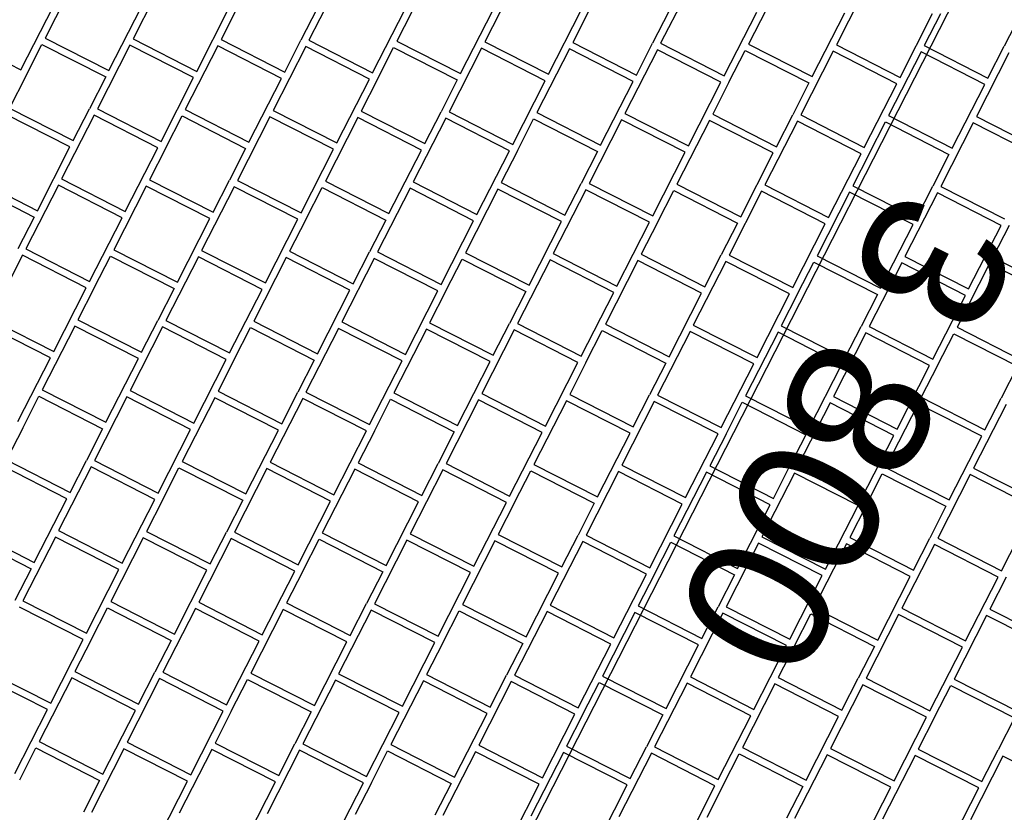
# Model space of a CAD drawing. Header units: millimetres. Extents: x 91549 to 157794, y 81579 to 142563.
# Tile 90 of 112: x 131601 to 132993, y 120504 to 121624. Entities that reach past the tile are written whole.
import ezdxf

# ---------------------------------------------------------------- set-up
doc = ezdxf.new("R2010")
doc.units = ezdxf.units.MM
doc.header["$LTSCALE"] = 0.5
doc.header["$MEASUREMENT"] = 0
doc.linetypes.add('PLINE', pattern=[0])
for name, color, linetype in [('761- Veger (kjøreveger_ sykkel- og gangveier mv) (Skravur)(Nye konstruksjoner)', 7, 'Continuous'), ('761- Veger (kjøreveger_ sykkel- og gangveier mv)(Nye konstruksjoner)', 7, 'Continuous'), ('842-M___1_100 Målsetting bygning(Nye konstruksjoner)', 7, 'Continuous')]:
    doc.layers.add(name, color=color, linetype=linetype)
doc.styles.add('GENERATED_STYLE_1', font='arial.ttf')
doc.dimstyles.new('GENERATED_STYLE__5', dxfattribs={"dimtxt": 200, "dimasz": 190, "dimexe": 0.18, "dimexo": 4000, "dimgap": 0, "dimtad": 1, "dimdec": 0, "dimzin": 0, "dimdsep": 46, "dimtxsty": 'GENERATED_STYLE_1', "dimblk": 'ARROWHEAD_6', "dimblk1": 'ARROWHEAD_6', "dimblk2": 'ARROWHEAD_6', "dimcen": 0.09, "dimclrd": 256, "dimclre": 256, "dimclrt": 256, "dimadec": 1, "dimazin": 0, "dimtfac": 1, "dimtdec": 4, "dimtmove": 0, "dimatfit": 3, "dimfxl": 1, "dimtolj": 1, "dimtzin": 0, "dimarcsym": 0})

# ---------------------------------------------------------------- blocks, each defined once
blk = doc.blocks.new('*X32', base_point=(-1071196.2, -15782375.2))
at = {"layer": '761- Veger (kjøreveger_ sykkel- og gangveier mv) (Skravur)(Nye konstruksjoner)', "linetype": 'PLINE'}
for p, q in [((131683.4, 121687.9), (131637.5, 121598)), ((131807.7, 121686.8), (131761.7, 121596.9)), ((132056.1, 121684.7), (132010.1, 121594.8)), ((132180.3, 121683.6), (132134.3, 121593.7)), ((132304.5, 121682.6), (132258.6, 121592.6)), ((132552.9, 121680.4), (132507, 121590.5)), ((132677.1, 121679.4), (132631.2, 121589.4)), ((132801.3, 121678.3), (132755.4, 121588.4)), ((131603.2, 121553.1), (131649.2, 121643)), ((131727.5, 121552), (131773.4, 121642)), ((131851.7, 121550.9), (131897.6, 121640.9)), ((131908.9, 121640.8), (131885.9, 121595.8)), ((132021.8, 121639.8), (131998.8, 121594.9)), ((132100.1, 121548.8), (132146, 121638.8)), ((132224.3, 121547.8), (132270.2, 121637.7)), ((132348.5, 121546.7), (132394.4, 121636.6)), ((132405.7, 121636.5), (132382.8, 121591.6)), ((132518.7, 121635.6), (132495.7, 121590.6)), ((132596.9, 121544.6), (132642.9, 121634.5)), ((132721.1, 121543.5), (132767.1, 121633.4)), ((132845.3, 121542.4), (132891.3, 121632.4)), ((132902.6, 121632.3), (132879.6, 121587.3)), ((133015.5, 121631.3), (132992.5, 121586.3)), ((131513.3, 121599), (131603.2, 121553.1)), ((131609.9, 121544), (131632.9, 121589)), ((131632.9, 121589), (131722.9, 121543)), ((131637.5, 121598), (131727.5, 121552)), ((131761.7, 121596.9), (131851.7, 121550.9)), ((131885.9, 121595.8), (131975.9, 121549.9)), ((131975.9, 121549.9), (131998.8, 121594.9)), ((132010.1, 121594.8), (132100.1, 121548.8)), ((132134.3, 121593.7), (132224.3, 121547.8)), ((132258.6, 121592.6), (132348.5, 121546.7)), ((132382.8, 121591.6), (132472.7, 121545.6)), ((132472.7, 121545.6), (132495.7, 121590.6)), ((132507, 121590.5), (132596.9, 121544.6)), ((132631.2, 121589.4), (132721.1, 121543.5)), ((131757.1, 121587.9), (131711.2, 121497.9)), ((131847.1, 121542), (131757.1, 121587.9)), ((131881.3, 121586.8), (131835.4, 121496.9)), ((131971.3, 121540.9), (131881.3, 121586.8)), ((132005.5, 121585.8), (131959.6, 121495.8)), ((132095.5, 121539.8), (132005.5, 121585.8)), ((132106.8, 121539.7), (132129.8, 121584.7)), ((132129.8, 121584.7), (132219.7, 121538.8)), ((132254, 121583.6), (132208, 121493.7)), ((132343.9, 121537.7), (132254, 121583.6)), ((132378.2, 121582.6), (132332.2, 121492.6)), ((132468.1, 121536.6), (132378.2, 121582.6)), ((132502.4, 121581.5), (132456.4, 121491.6)), ((132592.3, 121535.6), (132502.4, 121581.5)), ((132603.6, 121535.5), (132626.6, 121580.4)), ((132626.6, 121580.4), (132716.5, 121534.5)), ((132750.8, 121579.4), (132704.9, 121489.4)), ((132840.7, 121533.4), (132750.8, 121579.4)), ((132755.4, 121588.4), (132845.3, 121542.4)), ((132875, 121578.3), (132829.1, 121488.4)), ((132965, 121532.4), (132875, 121578.3)), ((132879.6, 121587.3), (132969.5, 121541.4)), ((132999.2, 121577.2), (132953.3, 121487.3)), ((132969.5, 121541.4), (132992.5, 121586.3)), ((131609.9, 121544), (131587, 121499)), ((131722.9, 121543), (131699.9, 121498)), ((131801.1, 121452), (131847.1, 121542)), ((131925.3, 121450.9), (131971.3, 121540.9)), ((132049.5, 121449.9), (132095.5, 121539.8)), ((132106.8, 121539.7), (132083.8, 121494.8)), ((132219.7, 121538.8), (132196.7, 121493.8)), ((132298, 121447.7), (132343.9, 121537.7)), ((132422.2, 121446.7), (132468.1, 121536.6)), ((132546.4, 121445.6), (132592.3, 121535.6)), ((132603.6, 121535.5), (132580.6, 121490.5)), ((132716.5, 121534.5), (132693.6, 121489.5)), ((132794.8, 121443.5), (132840.7, 121533.4)), ((132919, 121442.4), (132965, 121532.4)), ((131587, 121499), (131676.9, 121453.1)), ((131676.9, 121453.1), (131699.9, 121498)), ((131711.2, 121497.9), (131801.1, 121452)), ((131835.4, 121496.9), (131925.3, 121450.9)), ((131959.6, 121495.8), (132049.5, 121449.9)), ((132083.8, 121494.8), (132173.8, 121448.8)), ((132173.8, 121448.8), (132196.7, 121493.8)), ((132208, 121493.7), (132298, 121447.7)), ((132332.2, 121492.6), (132422.2, 121446.7)), ((132456.4, 121491.6), (132546.4, 121445.6)), ((131672.3, 121444.1), (131582.4, 121490)), ((131706.6, 121489), (131660.6, 121399)), ((131796.5, 121443), (131706.6, 121489)), ((131807.8, 121442.9), (131830.8, 121487.9)), ((131830.8, 121487.9), (131920.7, 121441.9)), ((131955, 121486.8), (131909.1, 121396.9)), ((132045, 121440.9), (131955, 121486.8)), ((132079.2, 121485.8), (132033.3, 121395.8)), ((132169.2, 121439.8), (132079.2, 121485.8)), ((132203.4, 121484.7), (132157.5, 121394.7)), ((132293.4, 121438.8), (132203.4, 121484.7)), ((132304.7, 121438.7), (132327.6, 121483.6)), ((132327.6, 121483.6), (132417.6, 121437.7)), ((132451.8, 121482.6), (132405.9, 121392.6)), ((132541.8, 121436.6), (132451.8, 121482.6)), ((132576.1, 121481.5), (132530.1, 121391.6)), ((132666, 121435.6), (132576.1, 121481.5)), ((132580.6, 121490.5), (132670.6, 121444.5)), ((132700.3, 121480.4), (132654.3, 121390.5)), ((132670.6, 121444.5), (132693.6, 121489.5)), ((132790.2, 121434.5), (132700.3, 121480.4)), ((132704.9, 121489.4), (132794.8, 121443.5)), ((132801.5, 121434.4), (132824.5, 121479.4)), ((132824.5, 121479.4), (132914.4, 121433.4)), ((132829.1, 121488.4), (132919, 121442.4)), ((132948.7, 121478.3), (132902.7, 121388.4)), ((133038.6, 121432.4), (132948.7, 121478.3)), ((132953.3, 121487.3), (133043.2, 121441.4)), ((131626.4, 121354.1), (131672.3, 121444.1)), ((131750.6, 121353.1), (131796.5, 121443)), ((131807.8, 121442.9), (131784.9, 121397.9)), ((131920.7, 121441.9), (131897.8, 121397)), ((131999, 121350.9), (132045, 121440.9)), ((132123.2, 121349.9), (132169.2, 121439.8)), ((132247.4, 121348.8), (132293.4, 121438.8)), ((132304.7, 121438.7), (132281.7, 121393.7)), ((132417.6, 121437.7), (132394.6, 121392.7)), ((132495.8, 121346.7), (132541.8, 121436.6)), ((132620.1, 121345.6), (132666, 121435.6)), ((132744.3, 121344.5), (132790.2, 121434.5)), ((132801.5, 121434.4), (132778.5, 121389.4)), ((132914.4, 121433.4), (132891.4, 121388.5)), ((131536.4, 121400.1), (131626.4, 121354.1)), ((131660.6, 121399), (131750.6, 121353.1)), ((131784.9, 121397.9), (131874.8, 121352)), ((131874.8, 121352), (131897.8, 121397)), ((131909.1, 121396.9), (131999, 121350.9)), ((132033.3, 121395.8), (132123.2, 121349.9)), ((132157.5, 121394.7), (132247.4, 121348.8)), ((131531.8, 121391.1), (131621.8, 121345.1)), ((131656.1, 121390), (131610.1, 121300.1)), ((131746, 121344.1), (131656.1, 121390)), ((131780.3, 121388.9), (131734.3, 121299)), ((131870.2, 121343), (131780.3, 121388.9)), ((131904.5, 121387.9), (131858.5, 121297.9)), ((131994.4, 121341.9), (131904.5, 121387.9)), ((132005.7, 121341.8), (132028.7, 121386.8)), ((132028.7, 121386.8), (132118.6, 121340.9)), ((132152.9, 121385.8), (132106.9, 121295.8)), ((132242.8, 121339.8), (132152.9, 121385.8)), ((132277.1, 121384.7), (132231.2, 121294.7)), ((132367, 121338.7), (132277.1, 121384.7)), ((132281.7, 121393.7), (132371.6, 121347.7)), ((132401.3, 121383.6), (132355.4, 121293.7)), ((132371.6, 121347.7), (132394.6, 121392.7)), ((132491.3, 121337.7), (132401.3, 121383.6)), ((132405.9, 121392.6), (132495.8, 121346.7)), ((132502.5, 121337.6), (132525.5, 121382.6)), ((132525.5, 121382.6), (132615.5, 121336.6)), ((132530.1, 121391.6), (132620.1, 121345.6)), ((132649.7, 121381.5), (132603.8, 121291.5)), ((132739.7, 121335.5), (132649.7, 121381.5)), ((132654.3, 121390.5), (132744.3, 121344.5)), ((132773.9, 121380.4), (132728, 121290.5)), ((132863.9, 121334.5), (132773.9, 121380.4)), ((132778.5, 121389.4), (132868.5, 121343.5)), ((132868.5, 121343.5), (132891.4, 121388.5)), ((132902.7, 121388.4), (132992.7, 121342.4)), ((132898.1, 121379.4), (132852.2, 121289.4)), ((132988.1, 121333.4), (132898.1, 121379.4)), ((131621.8, 121345.1), (131598.8, 121300.2)), ((131700.1, 121254.1), (131746, 121344.1)), ((131824.3, 121253.1), (131870.2, 121343)), ((131948.5, 121252), (131994.4, 121341.9)), ((132005.7, 121341.8), (131982.7, 121296.9)), ((132118.6, 121340.9), (132095.7, 121295.9)), ((132196.9, 121249.9), (132242.8, 121339.8)), ((132321.1, 121248.8), (132367, 121338.7)), ((132445.3, 121247.7), (132491.3, 121337.7)), ((132502.5, 121337.6), (132479.6, 121292.6)), ((132615.5, 121336.6), (132592.5, 121291.6)), ((132693.7, 121245.6), (132739.7, 121335.5)), ((132817.9, 121244.5), (132863.9, 121334.5)), ((132942.1, 121243.5), (132988.1, 121333.4)), ((132999.4, 121333.3), (132976.4, 121288.3)), ((131610.1, 121300.1), (131700.1, 121254.1)), ((131734.3, 121299), (131824.3, 121253.1)), ((131858.5, 121297.9), (131948.5, 121252)), ((131982.7, 121296.9), (132072.7, 121250.9)), ((131605.5, 121291.1), (131559.6, 121201.1)), ((131695.5, 121245.1), (131605.5, 121291.1)), ((131706.8, 121245), (131729.7, 121290)), ((131729.7, 121290), (131819.7, 121244.1)), ((131853.9, 121288.9), (131808, 121199)), ((131943.9, 121243), (131853.9, 121288.9)), ((131978.1, 121287.9), (131932.2, 121197.9)), ((132068.1, 121241.9), (131978.1, 121287.9)), ((132102.4, 121286.8), (132056.4, 121196.9)), ((132072.7, 121250.9), (132095.7, 121295.9)), ((132192.3, 121240.9), (132102.4, 121286.8)), ((132106.9, 121295.8), (132196.9, 121249.9)), ((132203.6, 121240.8), (132226.6, 121285.7)), ((132226.6, 121285.7), (132316.5, 121239.8)), ((132231.2, 121294.7), (132321.1, 121248.8)), ((132350.8, 121284.7), (132304.8, 121194.7)), ((132440.7, 121238.7), (132350.8, 121284.7)), ((132355.4, 121293.7), (132445.3, 121247.7)), ((132475, 121283.6), (132429, 121193.7)), ((132564.9, 121237.7), (132475, 121283.6)), ((132479.6, 121292.6), (132569.5, 121246.7)), ((132569.5, 121246.7), (132592.5, 121291.6)), ((132603.8, 121291.5), (132693.7, 121245.6)), ((132728, 121290.5), (132817.9, 121244.5)), ((132852.2, 121289.4), (132942.1, 121243.5)), ((132976.4, 121288.3), (133066.4, 121242.4)), ((132599.2, 121282.5), (132553.2, 121192.6)), ((132689.1, 121236.6), (132599.2, 121282.5)), ((132700.4, 121236.5), (132723.4, 121281.5)), ((132723.4, 121281.5), (132813.3, 121235.5)), ((132847.6, 121280.4), (132801.7, 121190.5)), ((132937.6, 121234.5), (132847.6, 121280.4)), ((132971.8, 121279.4), (132925.9, 121189.4)), ((133061.8, 121233.4), (132971.8, 121279.4)), ((131649.5, 121155.2), (131695.5, 121245.1)), ((131706.8, 121245), (131683.8, 121200.1)), ((131819.7, 121244.1), (131796.7, 121199.1)), ((131897.9, 121153.1), (131943.9, 121243)), ((132022.1, 121152), (132068.1, 121241.9)), ((132146.4, 121150.9), (132192.3, 121240.9)), ((132203.6, 121240.8), (132180.6, 121195.8)), ((132316.5, 121239.8), (132293.5, 121194.8)), ((132394.8, 121148.8), (132440.7, 121238.7)), ((132519, 121147.7), (132564.9, 121237.7)), ((132643.2, 121146.7), (132689.1, 121236.6)), ((132700.4, 121236.5), (132677.5, 121191.5)), ((132813.3, 121235.5), (132790.4, 121190.6)), ((132891.6, 121144.5), (132937.6, 121234.5)), ((131559.6, 121201.1), (131649.5, 121155.2)), ((131683.8, 121200.1), (131773.7, 121154.1)), ((131644.9, 121146.2), (131555, 121192.1)), ((131679.2, 121191.1), (131633.2, 121101.1)), ((131769.1, 121145.1), (131679.2, 121191.1)), ((131803.4, 121190), (131757.5, 121100.1)), ((131773.7, 121154.1), (131796.7, 121199.1)), ((131893.3, 121144.1), (131803.4, 121190)), ((131808, 121199), (131897.9, 121153.1)), ((131904.6, 121144), (131927.6, 121188.9)), ((131927.6, 121188.9), (132017.6, 121143)), ((131932.2, 121197.9), (132022.1, 121152)), ((132051.8, 121187.9), (132005.9, 121097.9)), ((132141.8, 121141.9), (132051.8, 121187.9)), ((132056.4, 121196.9), (132146.4, 121150.9)), ((132176, 121186.8), (132130.1, 121096.9)), ((132266, 121140.9), (132176, 121186.8)), ((132180.6, 121195.8), (132270.6, 121149.9)), ((132300.2, 121185.7), (132254.3, 121095.8)), ((132270.6, 121149.9), (132293.5, 121194.8)), ((132390.2, 121139.8), (132300.2, 121185.7)), ((132304.8, 121194.7), (132394.8, 121148.8)), ((132429, 121193.7), (132519, 121147.7)), ((132553.2, 121192.6), (132643.2, 121146.7)), ((132677.5, 121191.5), (132767.4, 121145.6)), ((132767.4, 121145.6), (132790.4, 121190.6)), ((132801.7, 121190.5), (132891.6, 121144.5)), ((132925.9, 121189.4), (133015.8, 121143.5)), ((132401.5, 121139.7), (132424.4, 121184.7)), ((132424.4, 121184.7), (132514.4, 121138.7)), ((132548.7, 121183.6), (132502.7, 121093.7)), ((132638.6, 121137.7), (132548.7, 121183.6)), ((132672.9, 121182.5), (132626.9, 121092.6)), ((132762.8, 121136.6), (132672.9, 121182.5)), ((132797.1, 121181.5), (132751.1, 121091.5)), ((132887, 121135.5), (132797.1, 121181.5)), ((132898.3, 121135.4), (132921.3, 121180.4)), ((132921.3, 121180.4), (133011.2, 121134.5)), ((131599, 121056.2), (131644.9, 121146.2)), ((131723.2, 121055.2), (131769.1, 121145.1)), ((131847.4, 121054.1), (131893.3, 121144.1)), ((131904.6, 121144), (131881.7, 121099)), ((132017.6, 121143), (131994.6, 121098)), ((132095.8, 121052), (132141.8, 121141.9)), ((132220, 121050.9), (132266, 121140.9)), ((132344.2, 121049.9), (132390.2, 121139.8)), ((132401.5, 121139.7), (132378.5, 121094.7)), ((132514.4, 121138.7), (132491.4, 121093.8)), ((132592.7, 121047.7), (132638.6, 121137.7)), ((132716.9, 121046.7), (132762.8, 121136.6)), ((132841.1, 121045.6), (132887, 121135.5)), ((132898.3, 121135.4), (132875.3, 121090.5)), ((133011.2, 121134.5), (132988.3, 121089.5)), ((131605.7, 121047.1), (131628.7, 121092.1)), ((131628.7, 121092.1), (131718.6, 121046.2)), ((131633.2, 121101.1), (131723.2, 121055.2)), ((131752.9, 121091.1), (131706.9, 121001.1)), ((131842.8, 121045.1), (131752.9, 121091.1)), ((131757.5, 121100.1), (131847.4, 121054.1)), ((131877.1, 121090), (131831.1, 121000)), ((131967, 121044.1), (131877.1, 121090)), ((131881.7, 121099), (131971.6, 121053)), ((132001.3, 121088.9), (131955.3, 120999)), ((131971.6, 121053), (131994.6, 121098)), ((132091.2, 121043), (132001.3, 121088.9)), ((132005.9, 121097.9), (132095.8, 121052)), ((132130.1, 121096.9), (132220, 121050.9)), ((132254.3, 121095.8), (132344.2, 121049.9)), ((132378.5, 121094.7), (132468.4, 121048.8)), ((132468.4, 121048.8), (132491.4, 121093.8)), ((132502.7, 121093.7), (132592.7, 121047.7)), ((132626.9, 121092.6), (132716.9, 121046.7)), ((132751.1, 121091.5), (132841.1, 121045.6)), ((132875.3, 121090.5), (132965.3, 121044.5)), ((132965.3, 121044.5), (132988.3, 121089.5)), ((132102.5, 121042.9), (132125.5, 121087.9)), ((132125.5, 121087.9), (132215.4, 121041.9)), ((132249.7, 121086.8), (132203.8, 120996.9)), ((132339.6, 121040.9), (132249.7, 121086.8)), ((132373.9, 121085.7), (132328, 120995.8)), ((132463.9, 121039.8), (132373.9, 121085.7)), ((132498.1, 121084.7), (132452.2, 120994.7)), ((132588.1, 121038.7), (132498.1, 121084.7)), ((132599.4, 121038.6), (132622.3, 121083.6)), ((132622.3, 121083.6), (132712.3, 121037.7)), ((132746.5, 121082.5), (132700.6, 120992.6)), ((132836.5, 121036.6), (132746.5, 121082.5)), ((132870.7, 121081.5), (132824.8, 120991.5)), ((132960.7, 121035.5), (132870.7, 121081.5)), ((132995, 121080.4), (132949, 120990.5)), ((131605.7, 121047.1), (131582.7, 121002.2)), ((131718.6, 121046.2), (131695.6, 121001.2)), ((131796.9, 120955.2), (131842.8, 121045.1)), ((131921.1, 120954.1), (131967, 121044.1)), ((132045.3, 120953), (132091.2, 121043)), ((132102.5, 121042.9), (132079.5, 120997.9)), ((132215.4, 121041.9), (132192.5, 120996.9)), ((132293.7, 120950.9), (132339.6, 121040.9)), ((132417.9, 120949.8), (132463.9, 121039.8)), ((132542.1, 120948.8), (132588.1, 121038.7)), ((132599.4, 121038.6), (132576.4, 120993.7)), ((132712.3, 121037.7), (132689.3, 120992.7)), ((132790.5, 120946.6), (132836.5, 121036.6)), ((132914.7, 120945.6), (132960.7, 121035.5)), ((131668.1, 120947.2), (131578.1, 120993.2)), ((131582.7, 121002.2), (131672.7, 120956.2)), ((131702.3, 120992.1), (131656.4, 120902.2)), ((131672.7, 120956.2), (131695.6, 121001.2)), ((131792.3, 120946.2), (131702.3, 120992.1)), ((131706.9, 121001.1), (131796.9, 120955.2)), ((131803.6, 120946.1), (131826.5, 120991.1)), ((131826.5, 120991.1), (131916.5, 120945.1)), ((131831.1, 121000), (131921.1, 120954.1)), ((131955.3, 120999), (132045.3, 120953)), ((132079.5, 120997.9), (132169.5, 120952)), ((132169.5, 120952), (132192.5, 120996.9)), ((132203.8, 120996.9), (132293.7, 120950.9)), ((132328, 120995.8), (132417.9, 120949.8)), ((132452.2, 120994.7), (132542.1, 120948.8)), ((132576.4, 120993.7), (132666.3, 120947.7)), ((132666.3, 120947.7), (132689.3, 120992.7)), ((132700.6, 120992.6), (132790.5, 120946.6)), ((132824.8, 120991.5), (132914.7, 120945.6)), ((131950.7, 120990), (131904.8, 120900)), ((132040.7, 120944), (131950.7, 120990)), ((132075, 120988.9), (132029, 120899)), ((132164.9, 120943), (132075, 120988.9)), ((132199.2, 120987.9), (132153.2, 120897.9)), ((132289.1, 120941.9), (132199.2, 120987.9)), ((132300.4, 120941.8), (132323.4, 120986.8)), ((132323.4, 120986.8), (132413.3, 120940.8)), ((132447.6, 120985.7), (132401.6, 120895.8)), ((132537.5, 120939.8), (132447.6, 120985.7)), ((132571.8, 120984.7), (132525.8, 120894.7)), ((132661.7, 120938.7), (132571.8, 120984.7)), ((132696, 120983.6), (132650.1, 120893.6)), ((132785.9, 120937.7), (132696, 120983.6)), ((132797.2, 120937.6), (132820.2, 120982.5)), ((132820.2, 120982.5), (132910.2, 120936.6)), ((132944.4, 120981.5), (132898.5, 120891.5)), ((133034.4, 120935.5), (132944.4, 120981.5)), ((132949, 120990.5), (133039, 120944.5)), ((131622.1, 120857.3), (131668.1, 120947.2)), ((131746.3, 120856.2), (131792.3, 120946.2)), ((131803.6, 120946.1), (131780.6, 120901.1)), ((131916.5, 120945.1), (131893.5, 120900.1)), ((131994.7, 120854.1), (132040.7, 120944)), ((132119, 120853), (132164.9, 120943)), ((132243.2, 120852), (132289.1, 120941.9)), ((132300.4, 120941.8), (132277.4, 120896.8)), ((132413.3, 120940.8), (132390.3, 120895.9)), ((132491.6, 120849.8), (132537.5, 120939.8)), ((132615.8, 120848.8), (132661.7, 120938.7)), ((132740, 120847.7), (132785.9, 120937.7)), ((132797.2, 120937.6), (132774.3, 120892.6)), ((132910.2, 120936.6), (132887.2, 120891.6)), ((132988.4, 120845.6), (133034.4, 120935.5)), ((131527.6, 120894.2), (131617.5, 120848.3)), ((131532.2, 120903.2), (131622.1, 120857.3)), ((131656.4, 120902.2), (131746.3, 120856.2)), ((131780.6, 120901.1), (131870.5, 120855.2)), ((131870.5, 120855.2), (131893.5, 120900.1)), ((131904.8, 120900), (131994.7, 120854.1)), ((132029, 120899), (132119, 120853)), ((132153.2, 120897.9), (132243.2, 120852)), ((132277.4, 120896.8), (132367.4, 120850.9)), ((132367.4, 120850.9), (132390.3, 120895.9)), ((132401.6, 120895.8), (132491.6, 120849.8)), ((132525.8, 120894.7), (132615.8, 120848.8)), ((132650.1, 120893.6), (132740, 120847.7)), ((131651.8, 120893.2), (131605.8, 120803.2)), ((131741.7, 120847.2), (131651.8, 120893.2)), ((131776, 120892.1), (131730.1, 120802.2)), ((131865.9, 120846.2), (131776, 120892.1)), ((131900.2, 120891), (131854.3, 120801.1)), ((131990.2, 120845.1), (131900.2, 120891)), ((132001.4, 120845), (132024.4, 120890)), ((132024.4, 120890), (132114.4, 120844)), ((132148.6, 120888.9), (132102.7, 120799)), ((132238.6, 120843), (132148.6, 120888.9)), ((132272.8, 120887.8), (132226.9, 120797.9)), ((132362.8, 120841.9), (132272.8, 120887.8)), ((132397, 120886.8), (132351.1, 120796.8)), ((132487, 120840.8), (132397, 120886.8)), ((132498.3, 120840.7), (132521.3, 120885.7)), ((132521.3, 120885.7), (132611.2, 120839.8)), ((132645.5, 120884.7), (132599.5, 120794.7)), ((132735.4, 120838.7), (132645.5, 120884.7)), ((132769.7, 120883.6), (132723.7, 120793.6)), ((132859.6, 120837.6), (132769.7, 120883.6)), ((132774.3, 120892.6), (132864.2, 120846.6)), ((132893.9, 120882.5), (132847.9, 120792.6)), ((132864.2, 120846.6), (132887.2, 120891.6)), ((132983.8, 120836.6), (132893.9, 120882.5)), ((132898.5, 120891.5), (132988.4, 120845.6)), ((131617.5, 120848.3), (131594.6, 120803.3)), ((131695.8, 120757.3), (131741.7, 120847.2)), ((131820, 120756.2), (131865.9, 120846.2)), ((131944.2, 120755.2), (131990.2, 120845.1)), ((132001.4, 120845), (131978.5, 120800)), ((132114.4, 120844), (132091.4, 120799.1)), ((132192.6, 120753), (132238.6, 120843)), ((132316.8, 120752), (132362.8, 120841.9)), ((132441, 120750.9), (132487, 120840.8)), ((132498.3, 120840.7), (132475.3, 120795.8)), ((132611.2, 120839.8), (132588.2, 120794.8)), ((132689.5, 120748.8), (132735.4, 120838.7)), ((132813.7, 120747.7), (132859.6, 120837.6)), ((132937.9, 120746.6), (132983.8, 120836.6)), ((132995.1, 120836.5), (132972.1, 120791.5)), ((131605.8, 120803.2), (131695.8, 120757.3)), ((131730.1, 120802.2), (131820, 120756.2)), ((131854.3, 120801.1), (131944.2, 120755.2)), ((131978.5, 120800), (132068.4, 120754.1)), ((132068.4, 120754.1), (132091.4, 120799.1)), ((132102.7, 120799), (132192.6, 120753)), ((132226.9, 120797.9), (132316.8, 120752)), ((132351.1, 120796.8), (132441, 120750.9)), ((131691.2, 120748.3), (131601.3, 120794.2)), ((131702.5, 120748.2), (131725.5, 120793.2)), ((131725.5, 120793.2), (131815.4, 120747.2)), ((131849.7, 120792.1), (131803.7, 120702.2)), ((131939.6, 120746.2), (131849.7, 120792.1)), ((131973.9, 120791), (131927.9, 120701.1)), ((132063.8, 120745.1), (131973.9, 120791)), ((132098.1, 120790), (132052.1, 120700)), ((132188, 120744), (132098.1, 120790)), ((132199.3, 120743.9), (132222.3, 120788.9)), ((132222.3, 120788.9), (132312.2, 120743)), ((132346.5, 120787.8), (132300.6, 120697.9)), ((132436.5, 120741.9), (132346.5, 120787.8)), ((132470.7, 120786.8), (132424.8, 120696.8)), ((132560.7, 120740.8), (132470.7, 120786.8)), ((132475.3, 120795.8), (132565.3, 120749.8)), ((132594.9, 120785.7), (132549, 120695.8)), ((132565.3, 120749.8), (132588.2, 120794.8)), ((132684.9, 120739.8), (132594.9, 120785.7)), ((132599.5, 120794.7), (132689.5, 120748.8)), ((132696.2, 120739.7), (132719.1, 120784.6)), ((132719.1, 120784.6), (132809.1, 120738.7)), ((132723.7, 120793.6), (132813.7, 120747.7)), ((132843.3, 120783.6), (132797.4, 120693.6)), ((132933.3, 120737.6), (132843.3, 120783.6)), ((132847.9, 120792.6), (132937.9, 120746.6)), ((132967.6, 120782.5), (132921.6, 120692.6)), ((133057.5, 120736.6), (132967.6, 120782.5)), ((132972.1, 120791.5), (133062.1, 120745.6)), ((131645.3, 120658.3), (131691.2, 120748.3)), ((131702.5, 120748.2), (131679.5, 120703.2)), ((131815.4, 120747.2), (131792.4, 120702.3)), ((131893.7, 120656.2), (131939.6, 120746.2)), ((132017.9, 120655.2), (132063.8, 120745.1)), ((132142.1, 120654.1), (132188, 120744)), ((132199.3, 120743.9), (132176.4, 120699)), ((132312.2, 120743), (132289.3, 120698)), ((132390.5, 120652), (132436.5, 120741.9)), ((132514.7, 120650.9), (132560.7, 120740.8)), ((132638.9, 120649.8), (132684.9, 120739.8)), ((132696.2, 120739.7), (132673.2, 120694.7)), ((132809.1, 120738.7), (132786.1, 120693.7)), ((132887.4, 120647.7), (132933.3, 120737.6)), ((131555.3, 120704.3), (131645.3, 120658.3)), ((131679.5, 120703.2), (131769.5, 120657.3)), ((131769.5, 120657.3), (131792.4, 120702.3)), ((131803.7, 120702.2), (131893.7, 120656.2)), ((131927.9, 120701.1), (132017.9, 120655.2)), ((132052.1, 120700), (132142.1, 120654.1)), ((132176.4, 120699), (132266.3, 120653)), ((131640.7, 120649.4), (131550.7, 120695.3)), ((131674.9, 120694.2), (131629, 120604.3)), ((131764.9, 120648.3), (131674.9, 120694.2)), ((131799.1, 120693.2), (131753.2, 120603.2)), ((131889.1, 120647.2), (131799.1, 120693.2)), ((131900.4, 120647.1), (131923.3, 120692.1)), ((131923.3, 120692.1), (132013.3, 120646.2)), ((132047.6, 120691), (132001.6, 120601.1)), ((132137.5, 120645.1), (132047.6, 120691)), ((132171.8, 120690), (132125.8, 120600)), ((132261.7, 120644), (132171.8, 120690)), ((132296, 120688.9), (132250, 120599)), ((132266.3, 120653), (132289.3, 120698)), ((132385.9, 120643), (132296, 120688.9)), ((132300.6, 120697.9), (132390.5, 120652)), ((132397.2, 120642.9), (132420.2, 120687.8)), ((132420.2, 120687.8), (132510.1, 120641.9)), ((132424.8, 120696.8), (132514.7, 120650.9)), ((132544.4, 120686.8), (132498.4, 120596.8)), ((132634.3, 120640.8), (132544.4, 120686.8)), ((132549, 120695.8), (132638.9, 120649.8)), ((132668.6, 120685.7), (132622.7, 120595.8)), ((132758.5, 120639.8), (132668.6, 120685.7)), ((132673.2, 120694.7), (132763.1, 120648.8)), ((132792.8, 120684.6), (132746.9, 120594.7)), ((132763.1, 120648.8), (132786.1, 120693.7)), ((132882.8, 120638.7), (132792.8, 120684.6)), ((132797.4, 120693.6), (132887.4, 120647.7)), ((132921.6, 120692.6), (133011.6, 120646.6)), ((132894, 120638.6), (132917, 120683.6)), ((132917, 120683.6), (133007, 120637.6)), ((131594.7, 120559.4), (131640.7, 120649.4)), ((131718.9, 120558.3), (131764.9, 120648.3)), ((131843.1, 120557.3), (131889.1, 120647.2)), ((131900.4, 120647.1), (131877.4, 120602.2)), ((132013.3, 120646.2), (131990.3, 120601.2)), ((132091.6, 120555.1), (132137.5, 120645.1)), ((132215.8, 120554.1), (132261.7, 120644)), ((132340, 120553), (132385.9, 120643)), ((132397.2, 120642.9), (132374.2, 120597.9)), ((132510.1, 120641.9), (132487.2, 120596.9)), ((132588.4, 120550.9), (132634.3, 120640.8)), ((132712.6, 120549.8), (132758.5, 120639.8)), ((132836.8, 120548.8), (132882.8, 120638.7)), ((132894, 120638.6), (132871.1, 120593.6)), ((133007, 120637.6), (132984, 120592.7)), ((131629, 120604.3), (131718.9, 120558.3)), ((131753.2, 120603.2), (131843.1, 120557.3)), ((131877.4, 120602.2), (131967.4, 120556.2)), ((131967.4, 120556.2), (131990.3, 120601.2)), ((131601.4, 120550.3), (131624.4, 120595.3)), ((131624.4, 120595.3), (131714.3, 120549.3)), ((131748.6, 120594.2), (131702.7, 120504.3)), ((131838.5, 120548.3), (131748.6, 120594.2)), ((131872.8, 120593.2), (131826.9, 120503.2)), ((131962.8, 120547.2), (131872.8, 120593.2)), ((131997, 120592.1), (131951.1, 120502.1)), ((132087, 120546.2), (131997, 120592.1)), ((132001.6, 120601.1), (132091.6, 120555.1)), ((132098.3, 120546.1), (132121.2, 120591)), ((132121.2, 120591), (132211.2, 120545.1)), ((132125.8, 120600), (132215.8, 120554.1)), ((132245.4, 120590), (132199.5, 120500)), ((132335.4, 120544), (132245.4, 120590)), ((132250, 120599), (132340, 120553)), ((132369.6, 120588.9), (132323.7, 120498.9)), ((132459.6, 120543), (132369.6, 120588.9)), ((132374.2, 120597.9), (132464.2, 120551.9)), ((132493.9, 120587.8), (132447.9, 120497.9)), ((132464.2, 120551.9), (132487.2, 120596.9)), ((132583.8, 120541.9), (132493.9, 120587.8)), ((132498.4, 120596.8), (132588.4, 120550.9)), ((132622.7, 120595.8), (132712.6, 120549.8)), ((132746.9, 120594.7), (132836.8, 120548.8)), ((132871.1, 120593.6), (132961, 120547.7)), ((132961, 120547.7), (132984, 120592.7)), ((132595.1, 120541.8), (132618.1, 120586.8)), ((132618.1, 120586.8), (132708, 120540.8)), ((132742.3, 120585.7), (132696.3, 120495.8)), ((132832.2, 120539.8), (132742.3, 120585.7)), ((132866.5, 120584.6), (132820.5, 120494.7)), ((132956.4, 120538.7), (132866.5, 120584.6)), ((132990.7, 120583.6), (132944.8, 120493.6)), ((133070.8, 120542.7), (132990.7, 120583.6)), ((131714.3, 120549.3), (131691.4, 120504.4)), ((131792.6, 120458.3), (131838.5, 120548.3)), ((131916.8, 120457.3), (131962.8, 120547.2)), ((132041, 120456.2), (132087, 120546.2)), ((132098.3, 120546.1), (132075.3, 120501.1)), ((132211.2, 120545.1), (132188.2, 120500.1)), ((132289.4, 120454.1), (132335.4, 120544)), ((132413.7, 120453), (132459.6, 120543)), ((132537.9, 120451.9), (132583.8, 120541.9)), ((132595.1, 120541.8), (132572.1, 120496.8)), ((132708, 120540.8), (132685, 120495.9)), ((132786.3, 120449.8), (132832.2, 120539.8)), ((132910.5, 120448.7), (132956.4, 120538.7))]:
    blk.add_line(p, q, dxfattribs=at)
blk = doc.blocks.new('*D272', base_point=(-1071196.2, -15782375.2))
at = {"layer": '842-M___1_100 Målsetting bygning(Nye konstruksjoner)', "linetype": 'PLINE'}
for p, q in [((133552.9, 122666.3), (133465.7, 122935.4)), ((133509.3, 122800.8), (133577.5, 122934.4)), ((133720.1, 122693.2), (133342.3, 122886.1)), ((131780.8, 119416.7), (133509.3, 122800.8)), ((131737.2, 119551.2), (131824.4, 119282.1)), ((132329.7, 119136.3), (131613.8, 119502)), ((131712.6, 119283.1), (131780.8, 119416.7))]:
    blk.add_line(p, q, dxfattribs=at)
at = {"layer": '842-M___1_100 Målsetting bygning(Nye konstruksjoner)', "insert": (132836.8, 121396.2), "char_height": 200, "attachment_point": 7, "rotation": 242.9436, "style": 'GENERATED_STYLE_1'}
blk.add_mtext('\\A1;{\\pql;\\fArial|b0|i0|c0|p0;\\W1.000000;3\xa0800}', dxfattribs=at)
blk = doc.blocks.new('ARROWHEAD_6')
at = {"linetype": 'Continuous'}
for p, q in [((-0.5, -0.5), (0.5, 0.5)), ((0, 0), (-1, 0))]:
    blk.add_line(p, q, dxfattribs=at)

msp = doc.modelspace()

# ---------------------------------------------------------------- block references
at = {"layer": '761- Veger (kjøreveger_ sykkel- og gangveier mv)(Nye konstruksjoner)', "linetype": 'PLINE'}
msp.add_blockref('*X32', (-1071196.2, -15782375.2), dxfattribs=at)

# ---------------------------------------------------------------- dimensions: what is measured, and where the dimension line sits
at = {"layer": '842-M___1_100 Målsetting bygning(Nye konstruksjoner)', "linetype": 'Continuous'}
dim = msp.add_linear_dim(base=(133509.3, 122800.8), p1=(132685.9, 118954.4), p2=(134076.3, 122511.2), angle=62.9436, dimstyle='GENERATED_STYLE__5', dxfattribs=at)
dim.commit()
dim.dimension.update_dxf_attribs({"geometry": '*D272', "text_midpoint": (132769.8, 121045.2), "dimtype": 160, "text_rotation": 242.9436})

doc.saveas('drawing.dxf')
